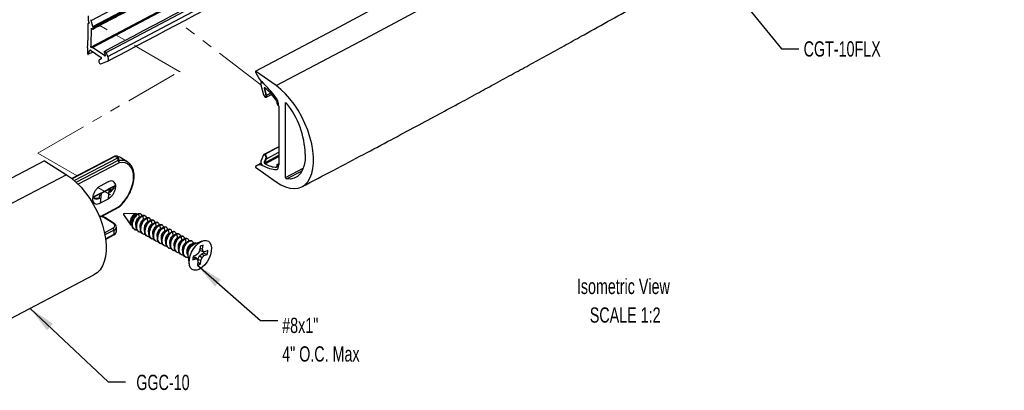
# Model space of a CAD drawing. Header units: millimetres. Extents: x 0 to 279, y 0 to 216.
# Tile 6 of 8: x 66 to 186, y 83 to 128. Entities that reach past the tile are written whole.
import ezdxf

# ---------------------------------------------------------------- set-up
doc = ezdxf.new("R2010")
doc.units = ezdxf.units.MM
doc.linetypes.add('PHANTOM', pattern=[12.7, 6.35, -1.27, 1.27, -1.27, 1.27, -1.27])
doc.layers.add('FORMAT', color=7, linetype='Continuous')
doc.styles.add('SLDTEXTSTYLE0', font='TXT', dxfattribs={"width": 0.7})
doc.dimstyles.new('SLDDIMSTYLE0', dxfattribs={"dimtxt": 0.18, "dimasz": 3.302, "dimexe": 0, "dimexo": 0.0625, "dimgap": 0, "dimtad": 0, "dimtih": 1, "dimtoh": 1, "dimdec": 0, "dimrnd": 1e-09, "dimzin": 0, "dimdsep": 46, "dimtxsty": 'Standard', "dimsah": 1, "dimcen": 0.09, "dimadec": 0, "dimazin": 0, "dimtfac": 3.302, "dimtdec": 0, "dimtofl": 0, "dimtmove": 0, "dimatfit": 3, "dimfxl": 0, "dimfrac": 2, "dimtolj": 1, "dimtzin": 0, "dimarcsym": 0})

# ---------------------------------------------------------------- blocks, each defined once
blk = doc.blocks.new('SW_NOTE_1')
at = {"layer": 'FORMAT', "color": 0, "attachment_point": 2, "style": 'SLDTEXTSTYLE0'}
for s, insert, char_height in [('Isometric View', (10.04, 2.39), 1.8521), ('SCALE 1:2', (10.26, -1.08), 1.852)]:
    blk.add_mtext(s, dxfattribs=dict(at, insert=insert, char_height=char_height))
blk = doc.blocks.new('SW_NOTE_4')
at = {"layer": 'FORMAT', "color": 0, "attachment_point": 1, "style": 'SLDTEXTSTYLE0'}
for s, insert, char_height in [('#8x1"', (0.53, 0.33), 1.852), ('4" O.C. Max', (0.53, -3.13), 1.8521)]:
    blk.add_mtext(s, dxfattribs=dict(at, insert=insert, char_height=char_height))

msp = doc.modelspace()

# ---------------------------------------------------------------- linework, layer by layer
at = {"color": 7, "linetype": 'Continuous', "lineweight": 25}
for p, q in [((74.66, 128.3), (74.66, 127.76)), ((75.23, 127.04), (74.99, 127.75)), ((74.67, 127.67), (74.74, 127.47)), ((74.7, 127.42), (74.75, 127.45)), ((74.71, 127.42), (74.7, 127.42)), ((74.71, 127.42), (74.75, 127.44)), ((75.04, 126.8), (75.12, 126.74)), ((75.24, 126.81), (75.24, 126.95)), ((74.58, 124.42), (74.58, 123.73)), ((74.66, 123.65), (74.86, 124.16)), ((74.86, 124.16), (74.91, 124.18)), ((74.94, 124.17), (76.23, 123.26)), ((75.06, 124.47), (74.98, 124.53)), ((76.65, 123.45), (75.18, 124.49)), ((74.66, 123.65), (75.24, 123.96)), ((76.26, 123.15), (75.96, 122.95)), ((76.61, 123.81), (76.7, 123.53)), ((76.65, 123.45), (76.71, 123.48)), ((77.04, 123.37), (76.81, 123.86)), ((76.18, 122.5), (77, 122.8)), ((94.93, 121.62), (94.93, 121.55)), ((97.44, 119.85), (94.93, 121.62)), ((95.58, 119.96), (95.9, 118.75)), ((95.73, 120.3), (95.63, 120.25)), ((95.97, 119.53), (96.18, 118.76)), ((96.27, 118.7), (96.06, 119.47)), ((96.22, 118.44), (96.86, 118.78)), ((97.52, 117.89), (97.52, 117.68)), ((97.6, 117.54), (97.68, 117.45)), ((97.68, 117.72), (97.68, 117.45)), ((97.68, 117.45), (97.76, 117.36)), ((97.76, 117.36), (97.76, 110.21)), ((98.57, 108.71), (98.57, 117.72)), ((97.76, 112.45), (95.95, 111.5)), ((97.76, 112.42), (96.04, 111.5)), ((97.76, 112.42), (96.04, 111.5)), ((77.86, 111.3), (72.66, 108.59)), ((72.96, 108.34), (78.23, 111.08)), ((78.23, 111.08), (78.25, 111.09)), ((79.44, 110.57), (78.61, 111.1)), ((95.9, 111.44), (95.58, 110.7)), ((96.18, 111.05), (95.97, 110.58)), ((96.06, 110.51), (96.27, 110.99)), ((96.11, 110.38), (97.76, 111.24)), ((69.35, 110.75), (55.26, 103.35)), ((69.35, 110.75), (72.02, 109.05)), ((94.93, 110.03), (94.93, 109.96)), ((94.93, 109.96), (97.44, 108.18)), ((95.6, 110.43), (95.1, 110.17)), ((97.52, 110.25), (97.52, 110.04)), ((97.76, 110.38), (97.54, 110.26)), ((97.68, 110.23), (97.6, 110.26)), ((97.76, 110.28), (97.68, 110.23)), ((97.76, 110.28), (97.68, 110.23)), ((97.68, 110.23), (97.68, 109.96)), ((97.76, 110.21), (97.68, 110.23)), ((72.02, 109.05), (60.28, 102.89)), ((77.05, 108.18), (76.11, 107.68)), ((77.88, 107.72), (77.24, 107.38)), ((75.94, 106.7), (75.29, 106.36)), ((76.16, 106.8), (75.95, 106.71)), ((76.01, 106.2), (76.04, 106.67)), ((76.21, 106.77), (76.11, 105.61)), ((77.06, 107.27), (76.12, 106.78)), ((76.12, 106.78), (76.12, 106.78)), ((77.14, 107.26), (76.21, 106.77)), ((77.14, 107.26), (77.05, 106.1)), ((77.05, 106.1), (76.11, 105.61)), ((76.26, 104), (78.36, 105.13)), ((77.7, 103.12), (76.56, 103.85)), ((77.8, 103.13), (76.66, 103.85)), ((78.93, 104.24), (79.62, 103.21)), ((80.4, 104.32), (78.99, 104.35)), ((80.29, 104.3), (80.32, 104.19)), ((80.9, 104.32), (80.72, 104.32)), ((80.74, 104.28), (80.83, 103.91)), ((81.24, 104.06), (81.35, 103.63)), ((81.54, 104.08), (81.48, 104.11)), ((82.06, 103.8), (81.99, 103.83)), ((78.07, 102.2), (78.07, 102.7)), ((79.59, 103.27), (79.62, 103.21)), ((79.64, 103.21), (79.59, 103.27)), ((79.63, 103.2), (79.84, 102.9)), ((81.75, 103.78), (81.86, 103.35)), ((82.27, 103.5), (82.38, 103.08)), ((82.57, 103.52), (82.51, 103.56)), ((82.78, 103.22), (82.89, 102.8)), ((83.09, 103.24), (83.02, 103.28)), ((83.3, 102.94), (83.41, 102.52)), ((83.6, 102.96), (83.54, 103)), ((83.81, 102.66), (83.92, 102.24)), ((84.12, 102.69), (84.05, 102.72)), ((76.76, 101.21), (77.74, 101.74)), ((77.78, 101.82), (77.78, 102.32)), ((80.23, 102.42), (80.3, 102.39)), ((80.75, 102.14), (80.81, 102.11)), ((81.26, 101.86), (81.33, 101.83)), ((81.78, 101.58), (81.84, 101.55)), ((84.33, 102.39), (84.44, 101.96)), ((84.63, 102.41), (84.57, 102.44)), ((84.84, 102.11), (84.95, 101.68)), ((85.15, 102.13), (85.08, 102.16)), ((85.36, 101.83), (85.46, 101.4)), ((85.66, 101.85), (85.6, 101.89)), ((85.87, 101.55), (85.98, 101.13)), ((86.18, 101.57), (86.11, 101.61)), ((82.29, 101.31), (82.36, 101.27)), ((82.81, 101.03), (82.87, 100.99)), ((83.32, 100.75), (83.39, 100.71)), ((83.84, 100.47), (83.9, 100.44)), ((86.39, 101.27), (86.49, 100.85)), ((86.69, 101.29), (86.63, 101.33)), ((87.21, 101.02), (87.14, 101.05)), ((88.43, 101), (87.39, 100.54)), ((87.72, 100.74), (87.66, 100.77)), ((88.23, 100.35), (88.16, 99.9)), ((88.52, 100.03), (88.59, 100.49)), ((84.35, 100.19), (84.42, 100.16)), ((84.87, 99.91), (84.93, 99.88)), ((85.38, 99.64), (85.45, 99.6)), ((85.9, 99.36), (85.96, 99.32)), ((86.41, 99.08), (86.48, 99.04)), ((86.72, 99.29), (86.9, 98.17)), ((87.38, 99.08), (87.39, 99.08)), ((87.39, 99.08), (87.64, 99.04)), ((87.39, 99.08), (87.68, 98.85)), ((87.75, 99.31), (87.4, 99.18)), ((88.01, 99.54), (87.75, 99.31)), ((87.95, 98.82), (88.12, 99.22)), ((88.16, 99.9), (88.01, 99.54)), ((88.12, 99.22), (88.41, 99.47)), ((88.12, 99.22), (88.46, 99.02)), ((88.21, 99.85), (88.18, 100.03)), ((88.2, 100.15), (88.52, 100.03)), ((88.21, 99.85), (88.57, 99.75)), ((88.41, 99.47), (88.64, 99.56)), ((88.41, 99.47), (88.72, 99.24)), ((88.46, 99.02), (88.72, 99.24)), ((88.57, 99.75), (88.52, 100.03)), ((88.79, 99.71), (88.57, 99.75)), ((88.64, 99.56), (89.07, 99.37)), ((88.72, 99.24), (89.07, 99.37)), ((89.14, 99.84), (88.79, 99.71)), ((87.33, 98.72), (87.68, 98.85)), ((87.64, 99.04), (87.9, 98.81)), ((87.68, 98.85), (87.9, 98.81)), ((87.95, 98.52), (87.88, 98.07)), ((87.9, 98.81), (87.95, 98.52)), ((87.93, 98.66), (87.95, 98.82)), ((87.95, 98.82), (88.31, 98.66)), ((87.95, 98.47), (88.24, 98.2)), ((88.24, 98.2), (88.31, 98.66)), ((88.31, 98.66), (88.46, 99.02)), ((63.6, 90.73), (75.34, 96.9))]:
    msp.add_line(p, q, dxfattribs=at)
at = {"color": 7, "linetype": 'PHANTOM', "lineweight": 18}
for p, q in [((85.74, 121.54), (74.99, 127.75)), ((95.59, 119.93), (85.75, 127.46)), ((68.56, 111.68), (85.74, 121.59)), ((85.74, 121.59), (85.74, 121.54)), ((73.31, 108.93), (68.56, 111.68)), ((77.36, 106.6), (75.83, 107.48))]:
    msp.add_line(p, q, dxfattribs=at)
at = {"color": 8, "linetype": 'Continuous', "lineweight": 25}
for p, q in [((96.06, 119.47), (96.14, 119.51)), ((96.27, 118.7), (96.74, 118.94)), ((98.57, 117.72), (98.65, 117.77)), ((77.94, 111.29), (72.7, 108.56)), ((96.27, 110.99), (97.76, 111.77)), ((73.2, 108.13), (78.23, 110.76)), ((78.4, 110.5), (73.43, 107.9)), ((97.6, 110.26), (97.76, 110.34)), ((98.57, 108.71), (100.71, 109.83)), ((98.68, 108.54), (100.58, 109.53)), ((77.85, 107.64), (77.31, 107.36)), ((76.03, 106.69), (75.31, 106.31)), ((76.15, 104), (78.4, 105.21)), ((76.61, 102.01), (77.65, 102.56)), ((77.78, 102.32), (76.67, 101.74)), ((76.75, 101.27), (77.78, 101.82))]:
    msp.add_line(p, q, dxfattribs=at)
at = {"color": 7, "linetype": 'Continuous', "lineweight": 25, "flags": 128}
for points in [[(74.99, 127.75), (85.22, 133.15), (95.37, 138.6), (105.43, 144.11), (115.4, 149.67), (125.29, 155.29), (135.09, 160.95), (144.79, 166.67), (154.41, 172.43), (163.94, 178.25), (173.37, 184.12), (182.71, 190.03)], [(75.23, 127.04), (85.46, 132.44), (95.61, 137.9), (105.68, 143.41), (115.66, 148.97), (125.54, 154.58), (135.34, 160.25), (145.05, 165.96), (154.67, 171.73), (164.2, 177.55), (173.64, 183.42), (182.98, 189.34)], [(75.24, 126.95), (85.48, 132.35), (95.63, 137.8), (105.7, 143.31), (115.67, 148.88), (125.56, 154.49), (135.36, 160.16), (145.07, 165.87), (154.69, 171.64), (164.22, 177.46), (173.66, 183.33), (183, 189.25)], [(75.24, 126.81), (85.48, 132.21), (95.63, 137.67), (105.7, 143.18), (115.67, 148.74), (125.56, 154.35), (135.36, 160.02), (145.07, 165.74), (154.69, 171.5), (164.22, 177.32), (173.66, 183.19), (183, 189.11)], [(74.98, 124.53), (85.21, 129.93), (95.36, 135.39), (105.42, 140.89), (115.4, 146.46), (125.28, 152.07), (135.08, 157.73), (144.79, 163.45), (154.41, 169.22), (163.93, 175.03), (173.36, 180.9), (182.71, 186.81)], [(75.06, 124.47), (85.3, 129.87), (95.45, 135.33), (105.51, 140.84), (115.48, 146.4), (125.37, 152.01), (135.17, 157.68), (144.88, 163.39), (154.49, 169.16), (164.02, 174.98), (173.46, 180.85), (182.8, 186.76)], [(75.14, 124.48), (85.37, 129.89), (95.52, 135.34), (105.58, 140.85), (115.56, 146.41), (125.45, 152.03), (135.25, 157.69), (144.96, 163.41), (154.57, 169.18), (164.1, 174.99), (173.54, 180.86), (182.88, 186.78)], [(75.18, 124.49), (85.42, 129.89), (95.57, 135.35), (105.63, 140.86), (115.61, 146.42), (125.5, 152.04), (135.29, 157.7), (145, 163.42), (154.62, 169.19), (164.15, 175), (173.59, 180.87), (182.93, 186.79)], [(76.81, 123.86), (87.07, 129.27), (97.23, 134.74), (107.31, 140.26), (117.31, 145.83), (127.21, 151.45), (137.03, 157.12), (146.76, 162.85), (156.39, 168.63), (165.94, 174.46), (175.39, 180.33), (184.75, 186.26)], [(77.04, 123.37), (87.29, 128.79), (97.46, 134.25), (107.55, 139.77), (117.54, 145.34), (127.45, 150.97), (137.27, 156.64), (147, 162.37), (156.64, 168.15), (166.19, 173.98), (175.64, 179.86), (185, 185.79)], [(94.93, 121.62), (105.12, 127), (115.22, 132.44), (125.24, 137.92), (135.17, 143.46), (145.01, 149.05), (154.76, 154.69), (164.43, 160.39), (174, 166.13), (183.49, 171.92), (192.88, 177.77), (202.18, 183.66)], [(97.44, 119.85), (107.66, 125.24), (117.79, 130.69), (127.83, 136.19), (137.79, 141.74), (147.66, 147.35), (157.44, 153), (167.13, 158.71), (176.73, 164.47), (186.24, 170.27), (195.66, 176.13), (204.98, 182.04)], [(74.7, 127.42), (74.69, 127.43), (74.68, 127.43), (74.68, 127.43), (74.67, 127.43), (74.66, 127.42), (74.66, 127.42), (74.66, 127.41), (74.66, 127.4)], [(74.74, 127.47), (74.75, 127.46), (74.75, 127.44), (74.75, 127.43), (74.74, 127.42), (74.74, 127.41), (74.73, 127.41), (74.72, 127.41), (74.71, 127.42)], [(75.12, 126.74), (75.15, 126.72), (75.17, 126.72), (75.19, 126.72), (75.21, 126.72), (75.22, 126.74), (75.24, 126.75), (75.24, 126.78), (75.24, 126.81)], [(74.86, 124.16), (74.87, 124.17), (74.87, 124.17), (74.88, 124.18), (74.89, 124.18), (74.9, 124.18), (74.91, 124.18), (74.92, 124.17), (74.94, 124.17)], [(75.14, 124.48), (75.13, 124.47), (75.13, 124.47), (75.12, 124.46), (75.11, 124.46), (75.1, 124.46), (75.09, 124.46), (75.08, 124.46), (75.06, 124.47)], [(75.18, 124.49), (75.18, 124.5), (75.17, 124.5), (75.16, 124.5), (75.16, 124.5), (75.15, 124.5), (75.15, 124.49), (75.14, 124.49), (75.14, 124.48)], [(74.58, 123.73), (74.58, 123.71), (74.59, 123.69), (74.6, 123.67), (74.61, 123.65), (74.62, 123.64), (74.64, 123.64), (74.65, 123.64), (74.66, 123.65)], [(75.96, 122.95), (75.93, 122.9), (75.92, 122.84), (75.93, 122.75), (75.96, 122.67), (76.01, 122.59), (76.07, 122.53), (76.13, 122.5), (76.18, 122.5)], [(76.81, 123.86), (76.77, 123.93), (76.73, 123.97), (76.68, 124), (76.64, 124.01), (76.61, 123.99), (76.59, 123.94), (76.59, 123.88), (76.61, 123.81)], [(76.7, 123.53), (76.71, 123.51), (76.71, 123.49), (76.71, 123.47), (76.7, 123.46), (76.69, 123.45), (76.68, 123.44), (76.67, 123.45), (76.65, 123.45)], [(77, 122.8), (77.05, 122.83), (77.08, 122.88), (77.11, 122.94), (77.12, 123.01), (77.12, 123.1), (77.1, 123.19), (77.08, 123.28), (77.04, 123.37)], [(95.75, 120.24), (95.7, 120.26), (95.65, 120.25), (95.62, 120.24), (95.59, 120.2), (95.57, 120.15), (95.56, 120.1), (95.57, 120.03), (95.58, 119.96)], [(96.06, 119.47), (96.06, 119.48), (96.06, 119.5), (96.06, 119.51), (96.06, 119.52), (96.06, 119.53), (96.07, 119.54), (96.08, 119.54), (96.09, 119.54)], [(97.44, 108.18), (98.01, 107.83), (98.56, 107.57), (99.1, 107.42), (99.62, 107.37), (100.1, 107.42), (100.53, 107.58), (100.92, 107.84), (101.26, 108.19), (101.53, 108.64), (101.74, 109.18), (101.88, 109.79), (101.95, 110.46), (101.95, 111.19), (101.88, 111.97), (101.74, 112.78), (101.53, 113.61), (101.26, 114.44), (100.92, 115.27), (100.53, 116.08), (100.1, 116.86), (99.62, 117.59), (99.1, 118.26), (98.56, 118.87), (98.01, 119.4), (97.44, 119.85)], [(96.04, 118.51), (96.09, 118.46), (96.15, 118.44), (96.2, 118.44), (96.24, 118.45), (96.27, 118.49), (96.28, 118.55), (96.28, 118.62), (96.27, 118.7)], [(98.57, 117.72), (98.57, 117.75), (98.58, 117.77), (98.59, 117.78), (98.6, 117.79), (98.62, 117.78), (98.64, 117.78), (98.66, 117.76), (98.68, 117.74)], [(77.97, 111.32), (77.99, 111.31), (78.01, 111.3)], [(100.96, 111.53), (100.93, 110.83), (100.82, 110.19), (100.63, 109.64), (100.37, 109.19), (100.03, 108.85), (99.63, 108.62), (99.18, 108.52), (98.68, 108.54)], [(72.02, 109.05), (72.62, 108.63), (73.21, 108.11), (73.79, 107.52), (74.33, 106.86), (74.84, 106.15), (75.31, 105.39), (75.72, 104.59), (76.08, 103.77), (76.37, 102.95), (76.59, 102.12), (76.74, 101.32), (76.82, 100.54), (76.82, 99.81), (76.74, 99.13), (76.59, 98.52), (76.37, 97.98), (76.08, 97.52), (75.72, 97.15), (75.34, 96.9)], [(78.92, 104.27), (78.92, 104.25), (78.93, 104.24)], [(89.56, 99.78), (89.46, 99.34), (89.29, 98.91), (89.05, 98.49), (88.77, 98.12), (88.46, 97.82), (88.13, 97.6), (87.81, 97.48), (87.51, 97.46), (87.26, 97.55), (87.06, 97.74), (86.93, 98.02), (86.88, 98.37), (86.91, 98.78), (87.01, 99.21), (87.18, 99.65), (87.42, 100.06), (87.7, 100.43), (88.01, 100.74), (88.34, 100.95), (88.66, 101.07), (88.95, 101.09), (89.21, 101), (89.4, 100.81), (89.53, 100.53), (89.59, 100.18), (89.56, 99.78)]]:
    msp.add_lwpolyline(points, dxfattribs=at)
at = {"color": 8, "linetype": 'Continuous', "lineweight": 25, "flags": 128}
msp.add_lwpolyline([(96.06, 110.51), (97.6, 111.32), (97.76, 111.41)], dxfattribs=at)
at = {"color": 7, "linetype": 'Continuous', "lineweight": 25}
for centre, radius, start, end in [((74.96, 127.77), 0.3, 181.5926, 198.9426), ((75.1, 127.8), 0.128, 156.0245, 203.9755), ((6.33, 127.74), 68.33, 357.216, 359.7163), ((5.99, 127.47), 69.06, 357.5637, 359.4451), ((74.96, 126.94), 0.288, 1.027, 19.5021), ((76.17, 123.18), 0.0923, 342.9435, 54.6149), ((94.99, 121.55), 0.0677, 181.3733, 202.7867), ((98.39, 122.87), 3.71, 201.2261, 226.2622), ((95.61, 119.96), 0.31, 46.7773, 64.8853), ((96.08, 119.49), 0.0472, 56.7937, 84.2434), ((91.79, 114.31), 6.78, 32.8011, 50.3987), ((96.45, 118.9), 0.563, 194.8753, 223.5284), ((97.23, 117.85), 0.287, 7.8447, 28.3931), ((97.98, 117.88), 0.511, 203.4398, 221.7816), ((90.67, 111.29), 10.28, 1.3713, 38.88), ((77.94, 111.13), 0.191, 83.8107, 117.504), ((78, 111.18), 0.126, 85.5161, 118.7373), ((77.88, 109.92), 1.39, 57.9624, 84.345), ((96, 111.41), 0.0972, 62.249, 159.0487), ((95.82, 111.09), 0.462, 347.1467, 60.9126), ((78.13, 110.5), 0.272, 359.565, 69.1154), ((78.26, 110.56), 0.199, 74.4939, 99.9314), ((78.17, 110.56), 0.242, 345.6523, 52.5254), ((95.43, 109.52), 0.721, 56.3995, 133.2841), ((94.95, 110.03), 0.0251, 142.0354, 183.8944), ((96.12, 110.58), 0.548, 167.68, 227.4056), ((95.98, 110.42), 0.335, 225.1526, 242.3281), ((96.19, 110.48), 0.13, 166.799, 219.9303), ((96.18, 110.47), 0.121, 216.0961, 230.6822), ((97.39, 112.25), 2.27, 235.6963, 272.3937), ((97.45, 110.04), 0.0648, 300.4785, 356.8802), ((97.57, 110.18), 0.0888, 68.5972, 128.5692), ((98.76, 108.71), 0.187, 178.9671, 246.443), ((78.27, 105.3), 0.191, 298.2434, 311.1742), ((79.01, 104.27), 0.0837, 104.213, 175.3641), ((81.06, 102.95), 1.09, 159.3952, 194.9618), ((77.48, 102.31), 0.303, 2.0339, 54.8236), ((77.69, 101.81), 0.0912, 304.3546, 7.3525), ((87.99, 99.41), 1.28, 117.869, 185.3282), ((88.32, 99.23), 1.73, 131.7587, 158.0766), ((88.71, 99.63), 0.869, 98.0691, 123.2283), ((89.01, 98.7), 1.68, 163.2539, 179.4472), ((87.27, 99.94), 1.42, 344.5325, 351.6026), ((87.46, 99.85), 1.68, 343.253, 359.4481), ((87.76, 98.93), 0.869, 278.0691, 303.2284)]:
    msp.add_arc(centre, radius, start, end, dxfattribs=at)
at = {"color": 8, "linetype": 'Continuous', "lineweight": 25}
for centre, radius, start, end in [((77.89, 111.22), 0.0887, 52.0595, 111.8133), ((76.15, 106.7), 0.0895, 52.4565, 109.241), ((77.09, 107.19), 0.0881, 52.1907, 111.981), ((78.31, 105.2), 0.0893, 303.807, 8.1438), ((78.35, 105.19), 0.0574, 323.8138, 29.8447), ((76.61, 103.77), 0.0977, 61.5027, 124.1457), ((77.75, 103.04), 0.0976, 61.4668, 124.1806)]:
    msp.add_arc(centre, radius, start, end, dxfattribs=at)
at = {"color": 7, "linetype": 'Continuous', "lineweight": 25}
for centre, major_axis, ratio, start_param, end_param in [((94.82, 113.46), (-3.98, 8.35), 0.517052, 5.068345, 5.380022), ((96.02, 119.52), (-0.0386, 0.0811), 0.517052, 5.611212, 7.514217), ((95.8, 115.88), (-2.05, 4.31), 0.517052, 5.443677, 5.466552), ((96, 118.79), (-0.134, 0.282), 0.517052, 2.627735, 4.372624), ((97.31, 117.99), (-0.254, 0.534), 0.517052, 3.968012, 5.068345), ((-150.57, 252.36), (261.42, -163), 0.007898, 0.509745, 0.512147), ((-150.57, 252.21), (261.42, -162.85), 0.008342, 0.509312, 0.51188), ((71.88, 111.28), (6.38, -0.38), 0.245035, 6.190962, 6.400581), ((71.92, 111.1), (6.44, -0.16), 0.245004, 6.162506, 6.379774), ((96, 111.28), (-0.134, 0.282), 0.517052, 3.5634, 5.308289), ((77.66, 107.46), (1.8, 2.87), 0.60144, 4.250477, 6.789396), ((77.53, 107.55), (1.91, 3.03), 0.601568, 6.262544, 6.280937), ((94.82, 118.27), (-3.98, 8.35), 0.517052, 2.556002, 2.867678), ((96.02, 110.51), (-0.0386, 0.0811), 0.517052, 0.421807, 2.324811), ((95.8, 114.47), (-2.05, 4.31), 0.517052, 2.469471, 2.492347), ((97.31, 110.23), (-0.254, 0.534), 0.517052, 2.867678, 3.968012), ((77.18, 102.86), (0.698, -0.003), 0.574883, 5.457461, 7.023894)]:
    msp.add_ellipse(centre, major_axis=major_axis, ratio=ratio, start_param=start_param, end_param=end_param, dxfattribs=at)
at = {"color": 8, "linetype": 'Continuous', "lineweight": 25}
for centre, major_axis, ratio, start_param, end_param in [((77.53, 107.55), (1.91, 3.03), 0.601568, 6.280937, 6.789522), ((76.04, 103.58), (0.698, -0.003), 0.574883, 0.740709, 1.644195), ((77.18, 102.7), (0.889, -0.003), 0.5754, 5.45698, 6.3202), ((77.18, 102.2), (0.889, 0.003), 0.579168, 5.453395, 6.281381)]:
    msp.add_ellipse(centre, major_axis=major_axis, ratio=ratio, start_param=start_param, end_param=end_param, dxfattribs=at)
at = {"color": 7, "linetype": 'Continuous', "lineweight": 25}
for points, knots in [([(75.21, 126.72), (76.99, 127.66), (80.48, 129.49), (85.57, 132.19), (90.39, 134.77), (94.94, 137.22), (99.24, 139.56), (103.28, 141.78), (107.07, 143.87), (110.6, 145.83), (113.89, 147.67), (116.92, 149.38), (119.71, 150.95), (122.26, 152.4), (124.57, 153.72), (126.67, 154.93), (128.57, 156.02), (130.28, 157.01), (131.8, 157.89), (133.13, 158.66), (134.27, 159.32), (135.22, 159.87), (136.1, 160.39), (137.07, 160.95), (138.27, 161.65), (139.69, 162.49), (141.35, 163.47), (143.33, 164.64), (145.64, 166.01), (148.3, 167.6), (151.24, 169.36), (154.47, 171.3), (157.96, 173.43), (161.65, 175.68), (165.52, 178.06), (169.56, 180.56), (173.83, 183.23), (178.33, 186.07), (181.39, 188.02), (182.96, 189.02)], [0, 0, 0, 0, 0.04744, 0.092697, 0.13577, 0.176659, 0.215365, 0.251888, 0.286227, 0.318382, 0.348354, 0.376142, 0.401746, 0.425167, 0.446408, 0.465736, 0.483322, 0.499165, 0.513265, 0.525623, 0.536239, 0.545143, 0.551991, 0.561006, 0.572188, 0.585538, 0.601055, 0.618739, 0.641118, 0.666216, 0.694033, 0.724568, 0.757822, 0.793795, 0.830203, 0.869027, 0.910268, 0.953925, 1, 1, 1, 1]), ([(184.54, 186.38), (178.82, 182.76), (167.38, 175.52), (149.82, 164.88), (131.99, 154.38), (113.84, 144.07), (95.42, 133.92), (82.89, 127.31), (76.63, 124)], [0, 0, 0, 0, 0.166666, 0.333333, 0.499999, 0.666666, 0.833333, 1, 1, 1, 1]), ([(77.05, 122.84), (83.32, 126.15), (95.85, 132.76), (114.29, 142.92), (132.44, 153.24), (150.29, 163.73), (167.86, 174.39), (179.3, 181.63), (185.03, 185.25)], [0, 0, 0, 0, 0.166666, 0.333333, 0.499999, 0.666666, 0.833333, 1, 1, 1, 1]), ([(100.55, 107.59), (101.84, 108.26), (104.34, 109.57), (107.94, 111.47), (111.27, 113.25), (114.34, 114.88), (117.13, 116.39), (119.67, 117.75), (121.94, 118.99), (124.09, 120.16), (126.19, 121.31), (128.33, 122.48), (130.46, 123.65), (132.6, 124.83), (136.21, 126.84), (141.28, 129.67), (147.78, 133.35), (153.74, 136.77), (159.16, 139.91), (164.04, 142.76), (168.79, 145.56), (173.33, 148.26), (176.69, 150.27), (179.04, 151.69), (180.54, 152.59), (182.24, 153.63), (184.16, 154.79), (186.28, 156.09), (188.61, 157.52), (191.25, 159.14), (194.19, 160.97), (197.47, 163.01), (200.98, 165.21), (204.74, 167.58), (207.32, 169.23), (208.65, 170.07)], [0, 0, 0, 0, 0.034225, 0.066142, 0.095751, 0.123051, 0.148041, 0.170722, 0.191092, 0.209152, 0.2288, 0.247802, 0.266993, 0.286372, 0.30594, 0.365185, 0.424772, 0.484359, 0.529863, 0.575367, 0.620406, 0.663046, 0.703072, 0.715417, 0.729525, 0.745659, 0.76382, 0.784008, 0.806223, 0.830464, 0.85947, 0.890927, 0.924835, 0.961193, 1, 1, 1, 1]), ([(78.25, 111.09), (78.27, 111.1), (78.3, 111.1), (78.33, 111.1), (78.34, 111.09), (78.34, 111.09)], [0, 0, 0, 0, 0.6794379, 0.9752529, 1, 1, 1, 1]), ([(96.09, 110.4), (96.13, 110.42), (96.22, 110.47), (96.35, 110.54), (96.53, 110.63), (96.7, 110.73), (96.88, 110.82), (97.05, 110.92), (97.23, 111.01), (97.4, 111.1), (97.57, 111.19), (97.69, 111.26), (97.76, 111.3)], [0, 0, 0, 0, 0.078388, 0.156776, 0.235164, 0.391941, 0.47033, 0.548719, 0.70549, 0.783879, 0.862268, 1, 1, 1, 1]), ([(96.09, 110.4), (96.13, 110.42), (96.22, 110.47), (96.35, 110.54), (96.53, 110.63), (96.7, 110.73), (96.88, 110.82), (97.05, 110.92), (97.23, 111.01), (97.4, 111.1), (97.57, 111.19), (97.69, 111.26), (97.76, 111.3)], [0, 0, 0, 0, 0.078388, 0.156776, 0.235164, 0.391941, 0.47033, 0.548719, 0.70549, 0.783879, 0.862268, 1, 1, 1, 1]), ([(78.4, 105.15), (78.47, 105.22), (78.68, 105.41), (79.01, 105.77), (79.36, 106.25), (79.66, 106.76), (79.9, 107.29), (80.08, 107.83), (80.19, 108.36), (80.23, 108.87), (80.19, 109.35), (80.08, 109.78), (79.89, 110.15), (79.69, 110.41), (79.52, 110.51), (79.47, 110.54)], [0, 0, 0, 0, 0.043918, 0.127079, 0.210225, 0.293356, 0.376528, 0.459796, 0.543223, 0.626864, 0.710713, 0.794555, 0.877842, 0.959854, 1, 1, 1, 1]), ([(76.11, 107.68), (76.11, 107.68), (76, 107.62), (75.79, 107.47), (75.51, 107.15), (75.3, 106.77), (75.18, 106.38), (75.16, 106.09), (75.21, 105.84), (75.31, 105.63), (75.53, 105.49), (75.81, 105.48), (76.01, 105.56), (76.11, 105.61)], [0, 0, 0, 0, 0.000906, 0.108644, 0.215821, 0.322549, 0.429318, 0.536098, 0.578952, 0.686175, 0.793875, 0.901564, 1, 1, 1, 1]), ([(77.05, 106.1), (77.16, 106.17), (77.37, 106.31), (77.65, 106.64), (77.86, 107.02), (77.98, 107.41), (78, 107.77), (77.91, 108.06), (77.72, 108.25), (77.46, 108.31), (77.22, 108.26), (77.08, 108.19), (77.05, 108.18)], [0, 0, 0, 0, 0.108208, 0.216411, 0.324186, 0.431395, 0.538137, 0.644692, 0.751436, 0.858697, 0.966465, 1, 1, 1, 1]), ([(77.95, 107.86), (77.95, 107.86), (77.92, 107.76), (77.8, 107.55), (77.65, 107.31), (77.55, 107.21), (77.52, 107.18)], [0, 0, 0, 0, 0.008598, 0.427054, 0.854, 1, 1, 1, 1]), ([(75.75, 106.17), (75.7, 106.16), (75.58, 106.14), (75.44, 106.19), (75.32, 106.29), (75.25, 106.41), (75.23, 106.5), (75.23, 106.51)], [0, 0, 0, 0, 0.170463, 0.429606, 0.710124, 0.95413, 1, 1, 1, 1]), ([(76.03, 106.69), (76.01, 106.7), (75.98, 106.71), (75.95, 106.71), (75.94, 106.7), (75.94, 106.7)], [0, 0, 0, 0, 0.446162, 0.892295, 1, 1, 1, 1]), ([(76.04, 106.67), (76.04, 106.67), (76.04, 106.68), (76.03, 106.68), (76.03, 106.69), (76.03, 106.69)], [0, 0, 0, 0, 0.442916, 0.802534, 1, 1, 1, 1]), ([(76.21, 106.77), (76.21, 106.77), (76.15, 106.73), (76.09, 106.7), (76.04, 106.67)], [0, 0, 0, 0, 0.000114, 1, 1, 1, 1]), ([(77.23, 107.39), (77.18, 107.35), (77.11, 107.3), (77.03, 107.26), (77.02, 107.25)], [0, 0, 0, 0, 0.768958, 1, 1, 1, 1]), ([(77.3, 107.38), (77.25, 107.34), (77.2, 107.3), (77.14, 107.26), (77.14, 107.26)], [0, 0, 0, 0, 0.999878, 1, 1, 1, 1]), ([(77.3, 107.38), (77.29, 107.39), (77.26, 107.39), (77.25, 107.39), (77.24, 107.38)], [0, 0, 0, 0, 0.545548, 1, 1, 1, 1]), ([(77.31, 107.36), (77.3, 107.25), (77.29, 107.12), (77.27, 107), (77.27, 106.99)], [0, 0, 0, 0, 0.953266, 1, 1, 1, 1]), ([(77.27, 106.99), (77.3, 107.03), (77.36, 107.14), (77.49, 107.26), (77.61, 107.33), (77.64, 107.35)], [0, 0, 0, 0, 0.2692893, 0.8595271, 1, 1, 1, 1]), ([(77.29, 106.91), (77.29, 106.91), (77.28, 106.91), (77.27, 106.94), (77.27, 106.97), (77.27, 106.99)], [0, 0, 0, 0, 0.025312, 0.309333, 1, 1, 1, 1]), ([(77.31, 107.36), (77.31, 107.37), (77.31, 107.37), (77.31, 107.38), (77.3, 107.38), (77.3, 107.38)], [0, 0, 0, 0, 0.433364, 0.794256, 1, 1, 1, 1]), ([(76.01, 106.2), (76.01, 106.19), (76, 106.18), (75.99, 106.17), (75.98, 106.16), (75.98, 106.16)], [0, 0, 0, 0, 0.356453, 0.952132, 1, 1, 1, 1]), ([(76.08, 104.01), (76.04, 104.01), (76.01, 104.02), (75.97, 104.01), (75.97, 104.01)], [0, 0, 0, 0, 0.9767656, 1, 1, 1, 1]), ([(76.66, 103.85), (76.62, 103.87), (76.5, 103.94), (76.3, 104), (76.14, 104), (76.08, 104.01)], [0, 0, 0, 0, 0.250331, 0.708307, 1, 1, 1, 1]), ([(80.29, 104.3), (80.24, 104.27), (80.14, 104.21), (79.99, 104.03), (79.86, 103.81), (79.76, 103.55), (79.73, 103.29), (79.75, 103.06), (79.81, 102.95), (79.84, 102.9)], [0, 0, 0, 0, 0.136181, 0.279943, 0.423969, 0.567546, 0.71733, 0.868462, 1, 1, 1, 1]), ([(79.96, 103.11), (79.96, 103.12), (79.92, 103.19), (79.91, 103.37), (79.94, 103.63), (80.04, 103.87), (80.17, 104.08), (80.27, 104.15), (80.32, 104.19)], [0, 0, 0, 0, 0.032538, 0.227649, 0.422761, 0.611484, 0.808396, 1, 1, 1, 1]), ([(80.01, 102.67), (79.99, 102.76), (79.94, 102.94), (79.96, 103.27), (80.05, 103.61), (80.2, 103.91), (80.39, 104.16), (80.52, 104.24), (80.59, 104.29)], [0, 0, 0, 0, 0.166741, 0.333581, 0.50108, 0.668596, 0.826197, 1, 1, 1, 1]), ([(80.74, 104.28), (80.66, 104.24), (80.52, 104.16), (80.32, 103.93), (80.15, 103.64), (80.08, 103.43), (80.05, 103.33)], [0, 0, 0, 0, 0.254803, 0.509663, 0.76481, 1, 1, 1, 1]), ([(80.53, 104.25), (80.52, 104.27), (80.49, 104.32), (80.4, 104.33), (80.32, 104.31), (80.29, 104.3)], [0, 0, 0, 0, 0.242165, 0.696307, 1, 1, 1, 1]), ([(80.47, 102.86), (80.46, 102.86), (80.43, 102.92), (80.42, 103.09), (80.45, 103.35), (80.55, 103.59), (80.68, 103.8), (80.78, 103.87), (80.83, 103.91)], [0, 0, 0, 0, 0.007349, 0.207542, 0.407735, 0.601366, 0.803405, 1, 1, 1, 1]), ([(80.76, 102.16), (80.71, 102.18), (80.59, 102.24), (80.48, 102.48), (80.44, 102.83), (80.52, 103.23), (80.69, 103.61), (80.92, 103.93), (81.09, 104.04), (81.17, 104.09)], [0, 0, 0, 0, 0.085014, 0.234466, 0.388813, 0.54316, 0.692613, 0.848337, 1, 1, 1, 1]), ([(81.08, 102.07), (81.03, 102.06), (80.88, 102.05), (80.68, 102.18), (80.54, 102.44), (80.51, 102.8), (80.58, 103.2), (80.76, 103.58), (80.99, 103.9), (81.15, 104), (81.24, 104.06)], [0, 0, 0, 0, 0.071419, 0.20647, 0.336083, 0.469942, 0.6038, 0.733411, 0.868464, 1, 1, 1, 1]), ([(80.59, 104.29), (80.63, 104.31), (80.68, 104.33), (80.72, 104.32), (80.72, 104.32)], [0, 0, 0, 0, 0.940092, 1, 1, 1, 1]), ([(81.14, 104.07), (81.14, 104.09), (81.13, 104.18), (81.05, 104.28), (80.91, 104.33), (80.79, 104.3), (80.74, 104.28)], [0, 0, 0, 0, 0.086142, 0.401493, 0.726631, 1, 1, 1, 1]), ([(81.17, 104.09), (81.25, 104.12), (81.37, 104.17), (81.45, 104.11), (81.47, 104.1)], [0, 0, 0, 0, 0.682024, 1, 1, 1, 1]), ([(81.24, 104.06), (81.31, 104.08), (81.47, 104.13), (81.64, 104.04), (81.68, 103.88), (81.69, 103.8)], [0, 0, 0, 0, 0.338437, 0.685928, 1, 1, 1, 1]), ([(81.69, 103.81), (81.77, 103.85), (81.89, 103.89), (81.96, 103.83), (81.98, 103.82)], [0, 0, 0, 0, 0.682035, 1, 1, 1, 1]), ([(81.75, 103.78), (81.83, 103.8), (81.99, 103.86), (82.15, 103.76), (82.19, 103.6), (82.21, 103.52)], [0, 0, 0, 0, 0.3384354, 0.6859252, 1, 1, 1, 1]), ([(78.06, 102.72), (78.06, 102.77), (78.05, 102.88), (77.95, 103.02), (77.85, 103.1), (77.8, 103.13)], [0, 0, 0, 0, 0.28167, 0.682787, 1, 1, 1, 1]), ([(80.57, 102.35), (80.51, 102.34), (80.36, 102.32), (80.17, 102.46), (80.03, 102.72), (79.99, 103.03), (80.03, 103.25), (80.05, 103.33)], [0, 0, 0, 0, 0.128675, 0.372013, 0.605549, 0.846734, 1, 1, 1, 1]), ([(80.24, 102.44), (80.2, 102.46), (80.1, 102.5), (80.04, 102.61), (80.01, 102.67)], [0, 0, 0, 0, 0.460261, 1, 1, 1, 1]), ([(80.98, 102.58), (80.98, 102.58), (80.94, 102.64), (80.94, 102.81), (80.97, 103.07), (81.07, 103.32), (81.2, 103.52), (81.3, 103.6), (81.35, 103.63)], [0, 0, 0, 0, 0.007344, 0.207536, 0.407728, 0.601358, 0.803407, 1, 1, 1, 1]), ([(81.27, 101.88), (81.23, 101.9), (81.1, 101.96), (80.99, 102.2), (80.96, 102.55), (81.04, 102.95), (81.21, 103.33), (81.44, 103.65), (81.6, 103.76), (81.69, 103.81)], [0, 0, 0, 0, 0.085014, 0.234465, 0.388812, 0.543156, 0.692609, 0.848332, 1, 1, 1, 1]), ([(81.6, 101.79), (81.54, 101.79), (81.39, 101.77), (81.2, 101.9), (81.06, 102.16), (81.02, 102.52), (81.1, 102.92), (81.27, 103.3), (81.5, 103.62), (81.67, 103.73), (81.75, 103.78)], [0, 0, 0, 0, 0.071415, 0.206469, 0.336083, 0.469942, 0.603801, 0.733416, 0.868468, 1, 1, 1, 1]), ([(81.5, 102.3), (81.49, 102.3), (81.46, 102.36), (81.45, 102.54), (81.48, 102.79), (81.58, 103.04), (81.71, 103.25), (81.81, 103.32), (81.86, 103.35)], [0, 0, 0, 0, 0.0073487, 0.20754, 0.4077317, 0.6013688, 0.8034069, 1, 1, 1, 1]), ([(81.79, 101.6), (81.74, 101.62), (81.62, 101.68), (81.51, 101.92), (81.47, 102.27), (81.55, 102.68), (81.72, 103.05), (81.95, 103.37), (82.12, 103.48), (82.2, 103.53)], [0, 0, 0, 0, 0.085014, 0.234466, 0.388813, 0.54316, 0.692613, 0.848337, 1, 1, 1, 1]), ([(82.11, 101.51), (82.06, 101.51), (81.91, 101.49), (81.71, 101.62), (81.57, 101.88), (81.54, 102.24), (81.61, 102.64), (81.79, 103.02), (82.02, 103.34), (82.18, 103.45), (82.27, 103.5)], [0, 0, 0, 0, 0.0714194, 0.2064729, 0.3360847, 0.469943, 0.6038016, 0.7334162, 0.8684686, 1, 1, 1, 1]), ([(82.01, 102.02), (82.01, 102.02), (81.97, 102.08), (81.97, 102.26), (82, 102.51), (82.1, 102.76), (82.23, 102.97), (82.33, 103.04), (82.38, 103.08)], [0, 0, 0, 0, 0.007349, 0.207539, 0.40773, 0.601359, 0.803396, 1, 1, 1, 1]), ([(82.3, 101.32), (82.26, 101.35), (82.13, 101.4), (82.02, 101.64), (81.99, 102), (82.07, 102.4), (82.24, 102.78), (82.47, 103.09), (82.63, 103.2), (82.72, 103.26)], [0, 0, 0, 0, 0.085018, 0.234468, 0.388814, 0.543161, 0.692614, 0.848337, 1, 1, 1, 1]), ([(82.63, 101.24), (82.57, 101.23), (82.42, 101.21), (82.23, 101.34), (82.09, 101.6), (82.05, 101.96), (82.13, 102.36), (82.3, 102.74), (82.53, 103.06), (82.7, 103.17), (82.78, 103.22)], [0, 0, 0, 0, 0.071415, 0.206469, 0.336082, 0.469941, 0.6038, 0.733411, 0.868464, 1, 1, 1, 1]), ([(82.2, 103.53), (82.28, 103.57), (82.4, 103.61), (82.48, 103.56), (82.5, 103.54)], [0, 0, 0, 0, 0.682024, 1, 1, 1, 1]), ([(82.27, 103.5), (82.34, 103.53), (82.5, 103.58), (82.67, 103.48), (82.71, 103.32), (82.72, 103.24)], [0, 0, 0, 0, 0.338434, 0.685931, 1, 1, 1, 1]), ([(82.53, 101.74), (82.52, 101.74), (82.49, 101.8), (82.48, 101.98), (82.51, 102.23), (82.61, 102.48), (82.74, 102.69), (82.84, 102.76), (82.89, 102.8)], [0, 0, 0, 0, 0.007344, 0.207537, 0.407729, 0.601367, 0.803406, 1, 1, 1, 1]), ([(82.82, 101.05), (82.77, 101.07), (82.65, 101.12), (82.54, 101.36), (82.5, 101.72), (82.58, 102.12), (82.75, 102.5), (82.98, 102.82), (83.15, 102.92), (83.23, 102.98)], [0, 0, 0, 0, 0.085014, 0.234466, 0.3888124, 0.5431589, 0.6926082, 0.8483314, 1, 1, 1, 1]), ([(83.14, 100.96), (83.09, 100.95), (82.94, 100.93), (82.74, 101.07), (82.6, 101.32), (82.57, 101.68), (82.64, 102.08), (82.82, 102.46), (83.05, 102.78), (83.21, 102.89), (83.3, 102.94)], [0, 0, 0, 0, 0.0714152, 0.2064689, 0.3360829, 0.4699416, 0.6038006, 0.7334155, 0.8684682, 1, 1, 1, 1]), ([(82.72, 103.26), (82.8, 103.29), (82.92, 103.34), (82.99, 103.28), (83.01, 103.26)], [0, 0, 0, 0, 0.682024, 1, 1, 1, 1]), ([(82.78, 103.22), (82.86, 103.25), (83.02, 103.3), (83.18, 103.2), (83.22, 103.04), (83.24, 102.96)], [0, 0, 0, 0, 0.338435, 0.685925, 1, 1, 1, 1]), ([(83.33, 100.77), (83.29, 100.79), (83.16, 100.85), (83.05, 101.09), (83.02, 101.44), (83.1, 101.84), (83.27, 102.22), (83.5, 102.54), (83.66, 102.65), (83.75, 102.7)], [0, 0, 0, 0, 0.085018, 0.234469, 0.388815, 0.543162, 0.692614, 0.848337, 1, 1, 1, 1]), ([(83.66, 100.68), (83.6, 100.67), (83.45, 100.65), (83.26, 100.79), (83.12, 101.05), (83.08, 101.41), (83.16, 101.81), (83.33, 102.18), (83.56, 102.5), (83.73, 102.61), (83.81, 102.66)], [0, 0, 0, 0, 0.071419, 0.206469, 0.336083, 0.469941, 0.6038, 0.733411, 0.868464, 1, 1, 1, 1]), ([(83.23, 102.98), (83.31, 103.01), (83.43, 103.06), (83.51, 103), (83.53, 102.98)], [0, 0, 0, 0, 0.682036, 1, 1, 1, 1]), ([(83.3, 102.94), (83.37, 102.97), (83.53, 103.02), (83.7, 102.92), (83.74, 102.76), (83.75, 102.69)], [0, 0, 0, 0, 0.338435, 0.685925, 1, 1, 1, 1]), ([(83.75, 102.7), (83.83, 102.73), (83.95, 102.78), (84.02, 102.72), (84.04, 102.7)], [0, 0, 0, 0, 0.682024, 1, 1, 1, 1]), ([(83.81, 102.66), (83.89, 102.69), (84.05, 102.74), (84.21, 102.64), (84.25, 102.48), (84.27, 102.41)], [0, 0, 0, 0, 0.338437, 0.685928, 1, 1, 1, 1]), ([(77.74, 101.74), (77.78, 101.76), (77.89, 101.83), (78.01, 101.96), (78.08, 102.12), (78.06, 102.21), (78.06, 102.23)], [0, 0, 0, 0, 0.212764, 0.560942, 0.88499, 1, 1, 1, 1]), ([(83.04, 101.46), (83.04, 101.47), (83, 101.52), (83, 101.7), (83.03, 101.95), (83.13, 102.2), (83.26, 102.41), (83.36, 102.48), (83.41, 102.52)], [0, 0, 0, 0, 0.007349, 0.207539, 0.40773, 0.601359, 0.803397, 1, 1, 1, 1]), ([(83.56, 101.19), (83.55, 101.19), (83.52, 101.25), (83.51, 101.42), (83.54, 101.68), (83.64, 101.92), (83.77, 102.13), (83.87, 102.2), (83.92, 102.24)], [0, 0, 0, 0, 0.007344, 0.207537, 0.407728, 0.601358, 0.803407, 1, 1, 1, 1]), ([(83.85, 100.49), (83.8, 100.51), (83.68, 100.57), (83.57, 100.81), (83.53, 101.16), (83.61, 101.56), (83.78, 101.94), (84.01, 102.26), (84.18, 102.37), (84.26, 102.42)], [0, 0, 0, 0, 0.085014, 0.234466, 0.388812, 0.543159, 0.692608, 0.848331, 1, 1, 1, 1]), ([(84.17, 100.4), (84.12, 100.39), (83.97, 100.38), (83.77, 100.51), (83.63, 100.77), (83.6, 101.13), (83.67, 101.53), (83.85, 101.91), (84.08, 102.22), (84.24, 102.33), (84.33, 102.39)], [0, 0, 0, 0, 0.071415, 0.206469, 0.336083, 0.469942, 0.603801, 0.733415, 0.868468, 1, 1, 1, 1]), ([(84.07, 100.91), (84.07, 100.91), (84.03, 100.97), (84.03, 101.14), (84.06, 101.4), (84.16, 101.65), (84.29, 101.85), (84.39, 101.93), (84.44, 101.96)], [0, 0, 0, 0, 0.007349, 0.207541, 0.407729, 0.601367, 0.803407, 1, 1, 1, 1]), ([(84.36, 100.21), (84.32, 100.23), (84.19, 100.29), (84.08, 100.53), (84.05, 100.88), (84.12, 101.28), (84.3, 101.66), (84.53, 101.98), (84.69, 102.09), (84.78, 102.14)], [0, 0, 0, 0, 0.085014, 0.234466, 0.388813, 0.54316, 0.692613, 0.848336, 1, 1, 1, 1]), ([(84.69, 100.12), (84.63, 100.12), (84.48, 100.1), (84.29, 100.23), (84.15, 100.49), (84.11, 100.85), (84.19, 101.25), (84.36, 101.63), (84.59, 101.95), (84.76, 102.05), (84.84, 102.11)], [0, 0, 0, 0, 0.071419, 0.20647, 0.336084, 0.469942, 0.603801, 0.733416, 0.868468, 1, 1, 1, 1]), ([(84.26, 102.42), (84.34, 102.45), (84.46, 102.5), (84.54, 102.44), (84.56, 102.42)], [0, 0, 0, 0, 0.682036, 1, 1, 1, 1]), ([(84.33, 102.39), (84.4, 102.41), (84.56, 102.46), (84.73, 102.37), (84.76, 102.21), (84.78, 102.14)], [0, 0, 0, 0, 0.345985, 0.701226, 1, 1, 1, 1]), ([(84.58, 100.63), (84.58, 100.63), (84.55, 100.69), (84.54, 100.86), (84.57, 101.12), (84.67, 101.37), (84.8, 101.57), (84.9, 101.65), (84.95, 101.68)], [0, 0, 0, 0, 0.007344, 0.207536, 0.407728, 0.601357, 0.803396, 1, 1, 1, 1]), ([(84.88, 99.93), (84.83, 99.95), (84.71, 100.01), (84.6, 100.25), (84.56, 100.6), (84.64, 101.01), (84.81, 101.38), (85.04, 101.7), (85.21, 101.81), (85.29, 101.86)], [0, 0, 0, 0, 0.0850141, 0.2344663, 0.3888129, 0.5431598, 0.6926131, 0.8483365, 1, 1, 1, 1]), ([(85.2, 99.84), (85.15, 99.84), (85, 99.82), (84.8, 99.95), (84.66, 100.21), (84.63, 100.57), (84.7, 100.97), (84.88, 101.35), (85.11, 101.67), (85.27, 101.78), (85.36, 101.83)], [0, 0, 0, 0, 0.071415, 0.206469, 0.336083, 0.469941, 0.6038, 0.733415, 0.868463, 1, 1, 1, 1]), ([(84.78, 102.14), (84.86, 102.17), (84.98, 102.22), (85.05, 102.16), (85.07, 102.15)], [0, 0, 0, 0, 0.682024, 1, 1, 1, 1]), ([(84.84, 102.11), (84.92, 102.13), (85.08, 102.19), (85.24, 102.09), (85.28, 101.93), (85.3, 101.85)], [0, 0, 0, 0, 0.338444, 0.685932, 1, 1, 1, 1]), ([(85.39, 99.65), (85.35, 99.67), (85.22, 99.73), (85.11, 99.97), (85.08, 100.32), (85.15, 100.73), (85.33, 101.11), (85.56, 101.42), (85.72, 101.53), (85.81, 101.59)], [0, 0, 0, 0, 0.085014, 0.234466, 0.388813, 0.54316, 0.692613, 0.848331, 1, 1, 1, 1]), ([(85.72, 99.57), (85.66, 99.56), (85.51, 99.54), (85.32, 99.67), (85.18, 99.93), (85.14, 100.29), (85.22, 100.69), (85.39, 101.07), (85.62, 101.39), (85.79, 101.5), (85.87, 101.55)], [0, 0, 0, 0, 0.071419, 0.206473, 0.336086, 0.469944, 0.603802, 0.733417, 0.868469, 1, 1, 1, 1]), ([(85.29, 101.86), (85.37, 101.9), (85.49, 101.94), (85.57, 101.89), (85.59, 101.87)], [0, 0, 0, 0, 0.682043, 1, 1, 1, 1]), ([(85.36, 101.83), (85.43, 101.85), (85.59, 101.91), (85.76, 101.81), (85.8, 101.65), (85.81, 101.57)], [0, 0, 0, 0, 0.338435, 0.685925, 1, 1, 1, 1]), ([(85.81, 101.59), (85.89, 101.62), (86.01, 101.67), (86.08, 101.61), (86.1, 101.59)], [0, 0, 0, 0, 0.682024, 1, 1, 1, 1]), ([(85.87, 101.55), (85.95, 101.58), (86.11, 101.63), (86.27, 101.53), (86.31, 101.37), (86.33, 101.29)], [0, 0, 0, 0, 0.338435, 0.685925, 1, 1, 1, 1]), ([(85.1, 100.35), (85.1, 100.35), (85.06, 100.41), (85.06, 100.59), (85.09, 100.84), (85.19, 101.09), (85.32, 101.3), (85.42, 101.37), (85.46, 101.4)], [0, 0, 0, 0, 0.007349, 0.20754, 0.407732, 0.601368, 0.803407, 1, 1, 1, 1]), ([(85.61, 100.07), (85.61, 100.07), (85.58, 100.13), (85.57, 100.31), (85.6, 100.56), (85.7, 100.81), (85.83, 101.02), (85.93, 101.09), (85.98, 101.13)], [0, 0, 0, 0, 0.007349, 0.20754, 0.407731, 0.601359, 0.803397, 1, 1, 1, 1]), ([(85.91, 99.38), (85.86, 99.4), (85.74, 99.45), (85.63, 99.69), (85.59, 100.05), (85.67, 100.45), (85.84, 100.83), (86.07, 101.15), (86.24, 101.25), (86.32, 101.31)], [0, 0, 0, 0, 0.085018, 0.234469, 0.388815, 0.543162, 0.692614, 0.848337, 1, 1, 1, 1]), ([(86.23, 99.29), (86.18, 99.28), (86.03, 99.26), (85.83, 99.39), (85.69, 99.65), (85.66, 100.01), (85.73, 100.41), (85.91, 100.79), (86.14, 101.11), (86.3, 101.22), (86.39, 101.27)], [0, 0, 0, 0, 0.0714194, 0.2064695, 0.3360831, 0.4699416, 0.6038001, 0.7334113, 0.8684637, 1, 1, 1, 1]), ([(86.13, 99.79), (86.13, 99.79), (86.09, 99.85), (86.09, 100.03), (86.12, 100.28), (86.22, 100.53), (86.35, 100.74), (86.45, 100.81), (86.49, 100.85)], [0, 0, 0, 0, 0.007345, 0.207537, 0.407729, 0.601367, 0.803406, 1, 1, 1, 1]), ([(86.42, 99.1), (86.38, 99.12), (86.25, 99.17), (86.14, 99.41), (86.11, 99.77), (86.18, 100.17), (86.36, 100.55), (86.59, 100.86), (86.84, 101.05), (87.04, 101.11), (87.11, 101.05), (87.13, 101.03)], [0, 0, 0, 0, 0.069548, 0.191812, 0.318081, 0.444349, 0.56661, 0.694005, 0.818082, 0.942157, 1, 1, 1, 1]), ([(86.76, 99.01), (86.7, 99), (86.54, 98.98), (86.35, 99.12), (86.21, 99.37), (86.17, 99.73), (86.25, 100.13), (86.42, 100.52), (86.65, 100.83), (86.9, 101.02), (87.13, 101.06), (87.3, 100.98), (87.34, 100.82), (87.35, 100.75)], [0, 0, 0, 0, 0.056784, 0.154117, 0.247529, 0.344001, 0.440472, 0.533886, 0.631218, 0.726012, 0.820808, 0.91814, 1, 1, 1, 1]), ([(86.32, 101.31), (86.4, 101.34), (86.52, 101.39), (86.6, 101.33), (86.62, 101.31)], [0, 0, 0, 0, 0.682024, 1, 1, 1, 1]), ([(86.39, 101.27), (86.46, 101.3), (86.62, 101.35), (86.79, 101.25), (86.82, 101.1), (86.84, 101.03)], [0, 0, 0, 0, 0.345985, 0.701226, 1, 1, 1, 1]), ([(87.16, 100.6), (87.13, 100.6), (87.05, 100.61), (86.91, 100.51), (86.79, 100.36), (86.68, 100.16), (86.6, 99.94), (86.57, 99.71), (86.6, 99.5), (86.64, 99.38), (86.68, 99.34), (86.68, 99.34)], [0, 0, 0, 0, 0.1315454, 0.2534515, 0.3752441, 0.4981543, 0.6201943, 0.7439446, 0.8694824, 0.9943131, 1, 1, 1, 1]), ([(86.71, 99.88), (86.76, 100.01), (86.87, 100.27), (87.1, 100.58), (87.35, 100.77), (87.55, 100.83), (87.63, 100.77), (87.65, 100.75)], [0, 0, 0, 0, 0.225402, 0.453095, 0.674852, 0.89661, 1, 1, 1, 1]), ([(87.17, 100.52), (87.25, 100.6), (87.41, 100.74), (87.62, 100.79), (87.69, 100.74), (87.71, 100.72)], [0, 0, 0, 0, 0.410598, 0.812591, 1, 1, 1, 1]), ([(87.56, 100.61), (87.53, 100.62), (87.44, 100.65), (87.3, 100.6), (87.2, 100.54), (87.17, 100.52)], [0, 0, 0, 0, 0.2931586, 0.7528077, 1, 1, 1, 1]), ([(86.71, 99.88), (86.69, 99.78), (86.65, 99.59), (86.67, 99.37), (86.71, 99.28), (86.73, 99.24)], [0, 0, 0, 0, 0.395984, 0.791547, 1, 1, 1, 1])]:
    msp.add_open_spline(points, degree=3, knots=knots, dxfattribs=at)
at = {"color": 8, "linetype": 'Continuous', "lineweight": 25}
for points, knots in [([(77.95, 107.87), (77.93, 107.82), (77.88, 107.64), (77.69, 107.34), (77.47, 107.07), (77.33, 106.94), (77.29, 106.91)], [0, 0, 0, 0, 0.129337, 0.480996, 0.84361, 1, 1, 1, 1]), ([(75.98, 106.16), (75.94, 106.14), (75.8, 106.09), (75.58, 106.07), (75.35, 106.2), (75.25, 106.38), (75.23, 106.49), (75.23, 106.5)], [0, 0, 0, 0, 0.109247, 0.406373, 0.704997, 0.9907, 1, 1, 1, 1]), ([(75.57, 106.17), (75.62, 106.18), (75.71, 106.2), (75.83, 106.21), (75.92, 106.21), (75.97, 106.21), (76, 106.2), (76.01, 106.2), (76.01, 106.2)], [0, 0, 0, 0, 0.3364737, 0.6644497, 0.7981384, 0.9331311, 0.9860017, 1, 1, 1, 1]), ([(77.53, 107.17), (77.51, 107.15), (77.42, 107.06), (77.35, 106.97), (77.29, 106.91)], [0, 0, 0, 0, 0.211474, 1, 1, 1, 1]), ([(75.98, 106.16), (75.98, 106.16), (75.99, 106.17), (75.99, 106.18), (75.99, 106.18), (75.99, 106.19), (75.98, 106.19), (75.98, 106.19), (75.98, 106.19), (75.96, 106.19), (75.92, 106.19), (75.85, 106.18), (75.79, 106.17), (75.75, 106.16)], [0, 0, 0, 0, 0.095126, 0.133753, 0.156415, 0.175304, 0.190613, 0.196427, 0.218448, 0.241004, 0.397436, 0.576635, 1, 1, 1, 1])]:
    msp.add_open_spline(points, degree=3, knots=knots, dxfattribs=at)

# ---------------------------------------------------------------- block references
at = {"layer": 'FORMAT'}
for name, p in [('SW_NOTE_1', (129.47, 94.04)), ('SW_NOTE_4', (97.63, 91.37))]:
    msp.add_blockref(name, p, dxfattribs=at)

# ---------------------------------------------------------------- texts
at = {"layer": 'FORMAT', "char_height": 1.852, "attachment_point": 1, "style": 'SLDTEXTSTYLE0'}
for s, insert in [('CGT-10FLX', (161.36, 125.23)), ('GGC-10', (80.48, 84.79))]:
    msp.add_mtext(s, dxfattribs=dict(at, insert=insert))

# ---------------------------------------------------------------- leaders
at = {"layer": 'FORMAT'}
for points in [[(150.16, 134.72), (158.69, 124.33), (160.78, 124.33)], [(87.88, 98.07), (95.55, 91.37), (97.63, 91.37)], [(67.61, 92.84), (77.07, 83.95), (79.15, 83.95)]]:
    msp.add_leader(points, dimstyle='SLDDIMSTYLE0', dxfattribs=at)

doc.saveas('drawing.dxf')
